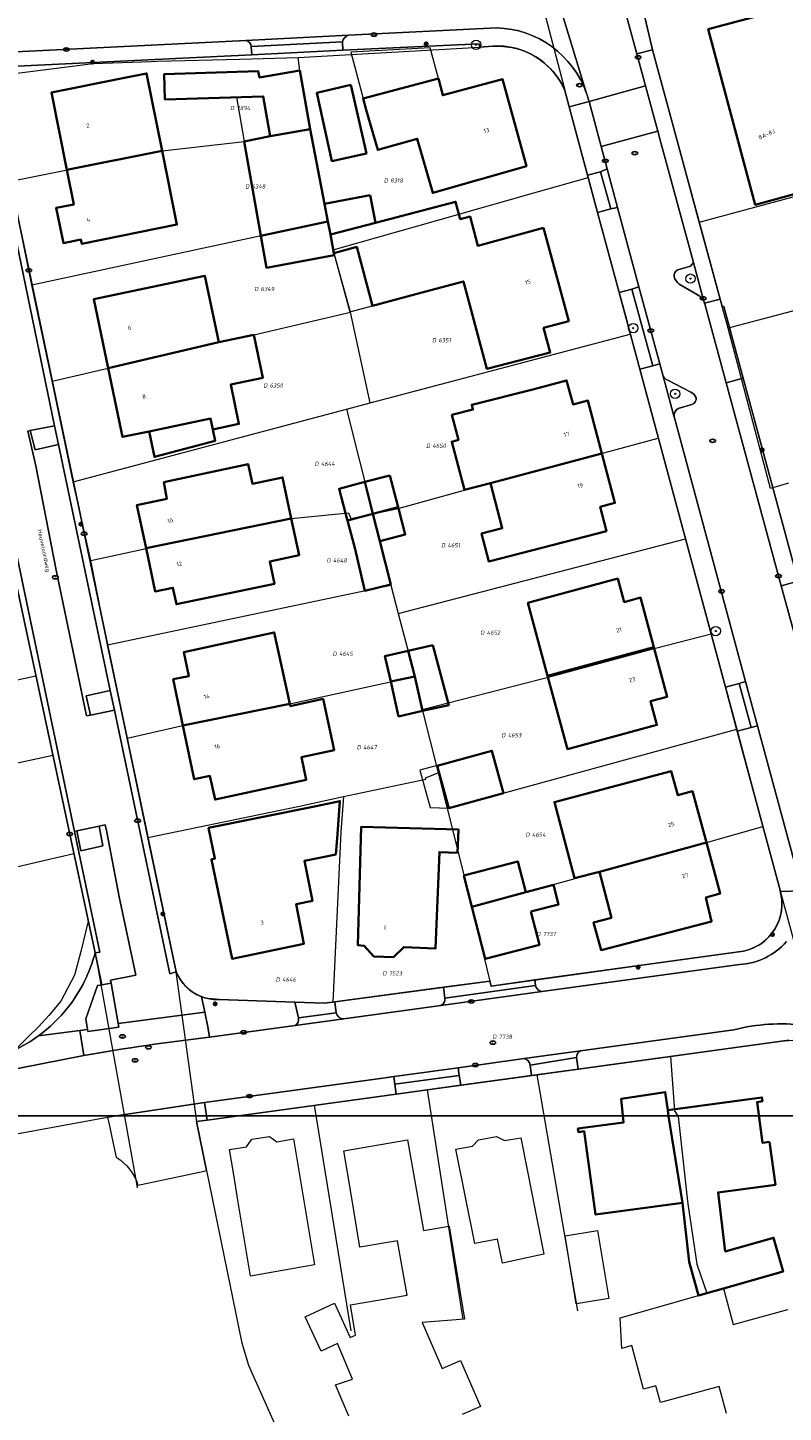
# Model space of a CAD drawing. Header units: metres. Extents: x 183765 to 187731, y 443805 to 446163.
# Tile 32 of 120: x 186701 to 186766, y 444140 to 444258. Entities that reach past the tile are written whole.
import ezdxf
from ezdxf.enums import TextEntityAlignment as Align

# ---------------------------------------------------------------- set-up
doc = ezdxf.new("R2010")
doc.units = ezdxf.units.M
doc.layers.get('0').update_dxf_attribs({"lineweight": 25})
for name, color, linetype, lineweight in [('B-WE-GR-BEPLANTING_CULTUUR_VASTE PLANTENVAK-GV', 90, 'Continuous', 18), ('B-WE-GR-BOOM-S', 253, 'Continuous', 25), ('B-WE-IE-MEUBILAIR-S', 7, 'Continuous', 25), ('B-WE-OG-BEBOUWING-GV', 7, 'Continuous', 35), ('B-WE-OG-BEBOUWING-T18', 10, 'Continuous', 18), ('B-WE-OG-BEBOUWING_LUIFEL-GV', 7, 'Continuous', 18), ('B-WE-OG-TERREIN_ERF-GV', 7, 'Continuous', 18), ('B-WE-OG-TOPOGRAFIE-T18', 10, 'Continuous', 18), ('B-WE-VH-GESLOTENVERHARDING_ASFALT-GV', 10, 'Continuous', 18), ('B-WE-VH-OPENVERHARDING_BETONSTRAATSTEEN-GV', 90, 'Continuous', 18), ('B-WE-VH-OPENVERHARDING_SIERBESTRATING-GV', 90, 'Continuous', 18), ('B-WE-VH-OPENVERHARDING_STRAATBAKSTEEN-GV', 90, 'Continuous', 18), ('B-WE-VH-OPENVERHARDING_TEGEL-GV', 90, 'Continuous', 18)]:
    doc.layers.add(name, color=color, linetype=linetype, lineweight=lineweight)
doc.layers.add('B-WE-KG-GRENS_PERCEEL-G', color=7, linetype='Continuous', lineweight=13, true_color=0xa55252)
doc.layers.add('B-WE-KG-GRENS_PERCEEL-S', color=7, linetype='Continuous', lineweight=25, true_color=0xa55252)
doc.styles.add('NLCS-ISO', font='NLCS-ISO.ttf')
doc.styles.add('NLCS-ISO-M200-T18', font='NLCS-ISO.ttf', dxfattribs={"height": 0.36})

# ---------------------------------------------------------------- blocks, each defined once
blk = doc.blocks.new('SIE-MEUBILAIR_PAAL_LICHTMAST-SO')
for points in [[(-0.62, 0), (-1, 0)], [(-0.71, 0.71), (-0.44, 0.44)], [(0, 1), (0, 0.62)], [(0.44, 0.44), (0.71, 0.71)], [(1, 0), (0.62, 0)], [(-0.71, -0.71), (-0.44, -0.44)], [(0, -0.62), (0, -1)], [(0.44, -0.44), (0.71, -0.71)]]:
    blk.add_lwpolyline(points)
blk.add_circle((0, 0), 0.5)
blk = doc.blocks.new('SIE-MEUBILAIR_PUT_KOLK-SO')
blk.add_ellipse((0, 0), major_axis=(1.25, 0), ratio=0.54)
at = {"style": 'NLCS-ISO'}
blk.add_text('klk', height=0.75, dxfattribs=at).set_placement((0.03, 0), align=Align.MIDDLE_CENTER)
blk = doc.blocks.new('SIE-MEUBILAIR_PUT_BRANDKRAAN-SO')
blk.add_ellipse((0, 0), major_axis=(1.25, 0), ratio=0.54)
at = {"style": 'NLCS-ISO'}
blk.add_text('bk', height=0.75, dxfattribs=at).set_placement((0.03, 0), align=Align.MIDDLE_CENTER)
blk = doc.blocks.new('SIE-MEUBILAIR_PUT_RIOOLPUT-SO')
blk.add_ellipse((0, 0), major_axis=(1.25, 0), ratio=0.54)
at = {"style": 'NLCS-ISO'}
blk.add_text('ri', height=0.75, dxfattribs=at).set_placement((-0.04, 0.07), align=Align.MIDDLE_CENTER)
blk = doc.blocks.new('SGR-BOOM_GBKN-SO')
at = {"linetype": 'ByBlock', "lineweight": 18}
h = blk.add_hatch(color=0, dxfattribs=at)
h.dxf.hatch_style = 1
edge = h.paths.add_edge_path()
edge.add_arc((0, 0), 0.25, 0, 360)
at = {"color": 0, "linetype": 'ByBlock', "lineweight": 18}
for radius in [2, 0.25]:
    blk.add_circle((0, 0), radius, dxfattribs=at)
at = {"color": 0, "linetype": 'ByBlock', "lineweight": 18, "style": 'NLCS-ISO'}
blk.add_attdef('SOORT', (2.5, 0), '', height=1.5, dxfattribs=at)
blk = doc.blocks.new('SKG-PERCEELNUMMER-SO')
at = {"style": 'NLCS-ISO', "oblique": 10, "flags": 1}
for tag, p in [('GEMEENTECODE', (0, 2.55)), ('PERCEELGROOTTE', (0, -2.45))]:
    blk.add_attdef(tag, text='', height=1.8, dxfattribs=at).set_placement(p, align=Align.MIDDLE_CENTER)
at = {"style": 'NLCS-ISO', "oblique": 10}
blk.add_attdef('SECTIE', text='', height=1.8, dxfattribs=at).set_placement((-0.5, 0), align=Align.MIDDLE_RIGHT)
blk.add_attdef('PERCEELNUMMER', text='', height=1.8, dxfattribs=at).set_placement((0.5, 0), align=Align.MIDDLE_LEFT)

msp = doc.modelspace()

# ---------------------------------------------------------------- linework, layer by layer
msp.add_lwpolyline([(186049.481, 444796.829), (186901.387, 444796.829), (186901.387, 444165.242), (186049.481, 444165.242)], close=True)
at = {"layer": 'B-WE-GR-BEPLANTING_CULTUUR_VASTE PLANTENVAK-GV'}
for points in [[(186756.948, 444237.557, 0.3712875), (186756.638, 444236.981)], [(186756.638, 444236.981, 0.155125), (186757.072, 444236.34)], [(186756.087, 444228.146, -0.1720784), (186755.69, 444228.489)], [(186758.533, 444226.631, 0.1580023), (186758.072, 444227.112)], [(186758.154, 444226.069, 0.3654484), (186758.533, 444226.631)], [(186756.645, 444224.959, -0.3364556), (186756.987, 444225.7)]]:
    msp.add_lwpolyline(points, format="xyb", dxfattribs=at)
at = {"layer": 'B-WE-GR-BEPLANTING_CULTUUR_VASTE PLANTENVAK-GV', "flags": 128}
for points in [[(186758.289, 444238.187), (186758.031, 444237.87), (186756.948, 444237.557)], [(186757.072, 444236.34), (186758.826, 444235.321), (186759.157, 444234.987), (186758.289, 444238.187)], [(186755.69, 444228.489), (186756.645, 444224.959)], [(186758.072, 444227.112), (186756.087, 444228.146)], [(186756.987, 444225.7), (186758.154, 444226.069)]]:
    msp.add_lwpolyline(points, dxfattribs=at)
for points in [[(186703.637, 444224.245), (186701.557, 444223.835), (186701.971, 444222.168), (186703.976, 444222.632)], [(186708.404, 444201.595), (186706.333, 444201.144), (186706.72, 444199.507), (186708.755, 444199.931)], [(186707.445, 444189.998), (186705.541, 444189.591), (186705.879, 444187.907), (186707.768, 444188.316)], [(186708.486, 444176.58), (186707.682, 444176.438), (186707.298, 444176.37), (186706.309, 444173.534), (186706.456, 444172.617), (186706.483, 444172.445), (186709.149, 444172.819), (186709.092, 444173.142)]]:
    msp.add_lwpolyline(points, close=True, dxfattribs=at)
at = {"layer": 'B-WE-KG-GRENS_PERCEEL-G', "flags": 128}
for points in [[(186742.068, 444272.818), (186747.279, 444252.931)], [(186758.791, 444241.644), (186754.695, 444256.739), (186753.623, 444261.419)], [(186724.47, 444255.733), (186740.02, 444256.611)], [(186740.02, 444256.611), (186741.073, 444256.687), (186741.782, 444256.698), (186742.762, 444256.591), (186743.476, 444256.401), (186744.121, 444256.148), (186744.607, 444255.904), (186744.99, 444255.666), (186745.447, 444255.337), (186746.037, 444254.794), (186746.445, 444254.332), (186746.834, 444253.762), (186747.279, 444252.931)], [(186697.99, 444253.953), (186698.039, 444253.961), (186699.291, 444254.243), (186706.951, 444255.208)], [(186706.951, 444255.208), (186711.911, 444255.38)], [(186711.911, 444255.38), (186712.413, 444255.397)], [(186712.413, 444255.397), (186719.499, 444255.59), (186724.47, 444255.733)], [(186725.508, 444249.597), (186724.628, 444254.622), (186724.47, 444255.733)], [(186747.279, 444252.931), (186747.285, 444252.898), (186749.065, 444246.271), (186749.28, 444245.47)], [(186758.791, 444241.644), (186776.339, 444246.366), (186799.086, 444252.23)], [(186699.907, 444245.159), (186712.842, 444247.748), (186719.863, 444248.553), (186722.076, 444249.006), (186725.508, 444249.597)], [(186727.018, 444241.706), (186725.508, 444249.597)], [(186727.479, 444239.293), (186736.625, 444241.886), (186744.648, 444244.163), (186749.28, 444245.47)], [(186749.28, 444245.47), (186750.514, 444240.875), (186751.783, 444236.15), (186752.556, 444233.347), (186752.713, 444232.702), (186752.883, 444232.073)], [(186701.708, 444236.245), (186699.907, 444245.159)], [(186727.018, 444241.706), (186701.708, 444236.245)], [(186727.479, 444239.293), (186727.018, 444241.706)], [(186760.746, 444234.433), (186758.791, 444241.644)], [(186795.688, 444241.674), (186761.246, 444232.591)], [(186728.948, 444233.936), (186727.479, 444239.293)], [(186703.429, 444228.048), (186701.708, 444236.245)], [(186703.429, 444228.048), (186708.228, 444229.166), (186715.703, 444230.959), (186720.672, 444232.001), (186728.948, 444233.936)], [(186730.642, 444226.188), (186728.948, 444233.936)], [(186761.246, 444232.591), (186760.746, 444234.433)], [(186766.423, 444219.329), (186764.873, 444218.868), (186761.246, 444232.591)], [(186730.642, 444226.188), (186752.883, 444232.073)], [(186752.883, 444232.073), (186755.28, 444223.184)], [(186705.233, 444219.454), (186703.429, 444228.048)], [(186705.233, 444219.454), (186728.622, 444225.653)], [(186728.622, 444225.653), (186730.642, 444226.188)], [(186728.622, 444225.653), (186730.874, 444216.717)], [(186730.874, 444216.717), (186733.021, 444217.165), (186741.481, 444219.49), (186750.618, 444221.92), (186755.28, 444223.184)], [(186755.28, 444223.184), (186757.606, 444214.559)], [(186706.75, 444212.717), (186705.233, 444219.454)], [(186706.75, 444212.717), (186711.468, 444213.756), (186723.891, 444216.296), (186728.781, 444216.803), (186728.976, 444216.298), (186730.874, 444216.717)], [(186730.874, 444216.717), (186732.41, 444210.622)], [(186733.024, 444208.187), (186757.606, 444214.559)], [(186757.606, 444214.559), (186759.791, 444206.46)], [(186708.158, 444205.52), (186706.75, 444212.717)], [(186700.558, 444209.807), (186702.043, 444202.86)], [(186708.158, 444205.52), (186732.41, 444210.622)], [(186732.41, 444210.622), (186733.024, 444208.187)], [(186733.024, 444208.187), (186734.457, 444202.8)], [(186735.09, 444199.987), (186746.195, 444202.836), (186755.043, 444205.216), (186759.791, 444206.46)], [(186759.791, 444206.46), (186761.991, 444198.302)], [(186709.838, 444197.517), (186708.158, 444205.52)], [(186676.122, 444197.492), (186679.036, 444197.94), (186678.939, 444198.293), (186685.472, 444199.057), (186697.261, 444201.827), (186702.043, 444202.86)], [(186702.043, 444202.86), (186703.495, 444196.066)], [(186709.838, 444197.517), (186714.737, 444198.626), (186724.022, 444200.532), (186734.457, 444202.8)], [(186734.457, 444202.8), (186735.09, 444199.987)], [(186735.09, 444199.987), (186736.459, 444194.554)], [(186737.225, 444191.516), (186761.991, 444198.302)], [(186761.991, 444198.302), (186764.237, 444189.973)], [(186711.62, 444189.03), (186709.838, 444197.517)], [(186677.66, 444190.458), (186703.495, 444196.066)], [(186703.495, 444196.066), (186705.291, 444187.664)], [(186728.351, 444192.532), (186735.406, 444194.013), (186735.382, 444194.139), (186736.459, 444194.554)], [(186736.459, 444194.554), (186737.225, 444191.516)], [(186711.62, 444189.03), (186724.594, 444191.716), (186728.351, 444192.532)], [(186728.351, 444192.532), (186728.128, 444189.495), (186727.452, 444174.964)], [(186737.225, 444191.516), (186739.345, 444183.104)], [(186739.345, 444183.104), (186750.245, 444186.107), (186759.396, 444188.62), (186764.237, 444189.973)], [(186764.237, 444189.973), (186765.718, 444184.483)], [(186714.029, 444177.554), (186711.62, 444189.03)], [(186679.068, 444181.421), (186681.238, 444181.854), (186681.218, 444182.307), (186691.129, 444184.333), (186700.378, 444186.524), (186705.291, 444187.664)], [(186705.291, 444187.664), (186706.525, 444181.891)], [(186740.869, 444176.755), (186741, 444176.336), (186762.02, 444179.249), (186762.678, 444179.346), (186763.182, 444179.502), (186763.871, 444179.823), (186764.269, 444180.125), (186764.86, 444180.67), (186765.229, 444181.157), (186765.568, 444181.838), (186765.733, 444182.276), (186765.801, 444182.657), (186765.859, 444182.997), (186765.855, 444183.721), (186765.718, 444184.483)], [(186765.718, 444184.483), (186769.768, 444169.553)], [(186739.345, 444183.104), (186740.869, 444176.755)], [(186706.525, 444181.891), (186705.882, 444179.283), (186705.336, 444177.252), (186704.187, 444175.05), (186703.147, 444173.828), (186702.255, 444172.857), (186701.44, 444172.053)], [(186706.525, 444181.891), (186707.104, 444179.184)], [(186707.104, 444179.184), (186710.661, 444159.439), (186710.718, 444159.074)], [(186715.809, 444164.76), (186714.029, 444177.554)], [(186714.029, 444177.554), (186714.2, 444177.199), (186714.309, 444177.009), (186714.473, 444176.768), (186714.788, 444176.389), (186715.003, 444176.175), (186715.491, 444175.796), (186716.107, 444175.468), (186716.743, 444175.264), (186717.231, 444175.196), (186717.711, 444175.175), (186726.706, 444174.864), (186727.452, 444174.964)], [(186727.452, 444174.964), (186728.472, 444175.1), (186740.869, 444176.755)], [(186701.44, 444172.053), (186701.141, 444171.758), (186700.161, 444170.776)], [(186756.313, 444170.317), (186765.741, 444171.617), (186766.804, 444171.711), (186767.451, 444171.599), (186767.717, 444171.514), (186767.962, 444171.418), (186768.331, 444171.23), (186768.741, 444170.943), (186769.054, 444170.654), (186769.282, 444170.405), (186769.484, 444170.106), (186769.642, 444169.832), (186769.768, 444169.553)], [(186744.918, 444168.744), (186756.313, 444170.317)], [(186756.313, 444170.317), (186756.671, 444165.662), (186756.989, 444165.173), (186757.756, 444158.193), (186757.817, 444157.709), (186758.573, 444152.563), (186759.446, 444150.075)], [(186735.521, 444167.458), (186744.918, 444168.744)], [(186748.4, 444148.566), (186744.918, 444168.744)], [(186725.876, 444166.138), (186735.521, 444167.458)], [(186735.521, 444167.458), (186738.563, 444147.833)], [(186715.809, 444164.76), (186725.876, 444166.138)], [(186729.011, 444146.859), (186725.876, 444166.138)]]:
    msp.add_lwpolyline(points, dxfattribs=at)
at = {"layer": 'B-WE-OG-BEBOUWING-GV', "flags": 128}
for points in [[(186775.191, 444246.674), (186772.146, 444258.023), (186775.526, 444258.93), (186774.899, 444261.267), (186771.509, 444260.357), (186771.254, 444261.287), (186759.557, 444258.134), (186763.581, 444243.137), (186766.908, 444244.036), (186768.641, 444237.647), (186780.393, 444240.791), (186778.571, 444247.581)], [(186709.633, 444253.983), (186703.366, 444252.724), (186704.693, 444246.117), (186712.842, 444247.746), (186712.842, 444247.748), (186711.514, 444254.361)], [(186724.628, 444254.622), (186721.162, 444254.025), (186721.068, 444254.542), (186713.02, 444254.303), (186713.084, 444252.14), (186721.493, 444252.39), (186722.076, 444249.006), (186725.508, 444249.597)], [(186730.287, 444251.251), (186731.278, 444247.819), (186734.668, 444248.781), (186735.983, 444244.147), (186744.006, 444246.426), (186741.968, 444253.86), (186736.849, 444252.489), (186736.474, 444253.934), (186730.029, 444252.217)], [(186728.992, 444253.4), (186726.062, 444252.7), (186727.359, 444246.863), (186730.312, 444247.519)], [(186725.508, 444249.597), (186722.076, 444249.006), (186719.863, 444248.553), (186721.297, 444240.472), (186727.018, 444241.706), (186726.73, 444243.209)], [(186712.842, 444247.746), (186704.693, 444246.117), (186705.287, 444243.163), (186703.776, 444242.86), (186704.402, 444239.851), (186705.892, 444240.15), (186705.963, 444239.796), (186714.11, 444241.434)], [(186730.63, 444243.955), (186726.73, 444243.209), (186727.018, 444241.706), (186727.233, 444240.58), (186731.083, 444241.59)], [(186745.461, 444241.155), (186739.845, 444239.634), (186739.176, 444242.127), (186738.347, 444241.905), (186737.949, 444243.39), (186731.083, 444241.59), (186727.233, 444240.58), (186727.534, 444239.006), (186729.486, 444239.529), (186730.836, 444234.493), (186735.292, 444235.687), (186738.619, 444236.575), (186740.613, 444229.108), (186746.042, 444230.509), (186745.473, 444232.61), (186747.618, 444233.191)], [(186727.233, 444240.58), (186727.018, 444241.706), (186721.297, 444240.472), (186721.781, 444237.745), (186727.569, 444238.824), (186727.534, 444239.006)], [(186708.228, 444229.167), (186717.688, 444231.375), (186716.497, 444237.051), (186706.993, 444235.056)], [(186717.688, 444231.375), (186708.228, 444229.167), (186709.463, 444223.277), (186711.72, 444223.75), (186716.989, 444224.854), (186717.184, 444223.924), (186719.411, 444224.39), (186718.706, 444227.753), (186721.443, 444228.328), (186720.672, 444232.001)], [(186744.542, 444227.343), (186739.323, 444226.027), (186739.426, 444225.627), (186737.626, 444225.164), (186738.178, 444223.021), (186737.618, 444222.877), (186738.714, 444218.754), (186740.938, 444219.327), (186750.453, 444221.876), (186749.254, 444226.403), (186747.988, 444226.068), (186747.44, 444228.117)], [(186717.184, 444223.924), (186716.989, 444224.854), (186711.72, 444223.75), (186712.177, 444221.571), (186717.387, 444222.958)], [(186750.453, 444221.876), (186740.938, 444219.327), (186741.931, 444215.473), (186740.164, 444215.017), (186740.777, 444212.64), (186750.844, 444215.232), (186750.313, 444217.314), (186751.576, 444217.636)], [(186712.975, 444219.421), (186713.237, 444217.986), (186710.689, 444217.452), (186711.466, 444213.764), (186723.891, 444216.296), (186723.146, 444219.827), (186720.558, 444219.282), (186720.207, 444220.949)], [(186730.19, 444219.43), (186727.98, 444218.847), (186728.526, 444216.777), (186728.67, 444216.23), (186728.694, 444216.14), (186730.875, 444216.715)], [(186732.305, 444219.987), (186730.19, 444219.43), (186730.875, 444216.715), (186733.018, 444217.279)], [(186733.047, 444217.17), (186733.018, 444217.279), (186730.875, 444216.715), (186731.466, 444214.367), (186733.635, 444214.939)], [(186723.891, 444216.296), (186711.466, 444213.764), (186712.247, 444210.061), (186713.764, 444210.381), (186714.061, 444208.972), (186722.442, 444210.736), (186722.041, 444212.635), (186724.551, 444213.164)], [(186731.466, 444214.367), (186730.875, 444216.715), (186728.694, 444216.14), (186729.311, 444213.799), (186730.184, 444210.111), (186732.398, 444210.669)], [(186751.808, 444211.171), (186744.13, 444209.096), (186745.819, 444202.846), (186754.901, 444205.302), (186753.774, 444209.541), (186752.364, 444209.16)], [(186714.624, 444198.603), (186723.756, 444200.477), (186722.434, 444206.567), (186714.711, 444204.891), (186715.114, 444202.841), (186713.793, 444202.564)], [(186736.004, 444205.471), (186733.875, 444204.99), (186734.457, 444202.8), (186735.119, 444199.858), (186737.352, 444200.362)], [(186754.901, 444205.302), (186745.819, 444202.846), (186747.508, 444196.596), (186755.162, 444198.663), (186754.616, 444200.687), (186756.027, 444201.062)], [(186733.875, 444204.99), (186731.903, 444204.544), (186731.953, 444204.324), (186732.396, 444202.359), (186734.457, 444202.8)], [(186734.457, 444202.8), (186732.396, 444202.359), (186733.066, 444199.393), (186735.119, 444199.858)], [(186723.801, 444200.27), (186723.756, 444200.477), (186714.624, 444198.603), (186715.588, 444194.009), (186716.916, 444194.308), (186717.368, 444192.278), (186725.168, 444193.972), (186724.749, 444195.902), (186727.55, 444196.51), (186726.602, 444200.878)], [(186737.354, 444191.545), (186742.034, 444192.822), (186741.046, 444196.447), (186736.365, 444195.17)], [(186748.537, 444192.626), (186746.402, 444192.056), (186748.107, 444185.547), (186750.245, 444186.107), (186759.396, 444188.62), (186758.203, 444192.993), (186756.962, 444192.654), (186756.383, 444194.72)], [(186727.71, 444187.592), (186727.841, 444189.328), (186728.054, 444192.146), (186725.864, 444191.699), (186716.807, 444189.852), (186717.352, 444187.228), (186717.052, 444187.168), (186718.827, 444178.663), (186724.971, 444179.953), (186724.297, 444183.331), (186725.698, 444183.611), (186725.011, 444187.053), (186726.723, 444187.395)], [(186738.103, 444187.722), (186738.18, 444189.721), (186729.875, 444189.954), (186729.59, 444179.82), (186730.126, 444179.785), (186730.96, 444178.869), (186732.619, 444178.804), (186733.512, 444179.665), (186736.233, 444179.553), (186736.554, 444187.782)], [(186759.396, 444188.62), (186750.245, 444186.107), (186751.274, 444182.179), (186749.75, 444181.78), (186750.388, 444179.406), (186759.842, 444181.858), (186759.356, 444183.902), (186760.588, 444184.247)], [(186738.656, 444185.777), (186739.344, 444183.104), (186743.953, 444184.374), (186743.28, 444186.974)], [(186744.387, 444182.698), (186746.749, 444183.309), (186746.315, 444184.985), (186743.953, 444184.374), (186739.344, 444183.104), (186740.484, 444178.67), (186745.119, 444179.87)], [(186756.165, 444165.214), (186756.096, 444165.711), (186755.873, 444167.268), (186752.102, 444166.688), (186752.308, 444164.681), (186748.411, 444164.143), (186748.453, 444163.85), (186748.944, 444163.922), (186749.92, 444156.792), (186757.36, 444157.786)], [(186764.807, 444163.011), (186764.199, 444162.929), (186763.732, 444166.419), (186764.192, 444166.481), (186764.147, 444166.819), (186756.096, 444165.711), (186756.165, 444165.214), (186757.36, 444157.786), (186757.913, 444152.759), (186758.734, 444149.873), (186760.863, 444150.479), (186765.967, 444151.93), (186765.146, 444154.816), (186761.01, 444153.64), (186760.391, 444158.685), (186765.297, 444159.34)]]:
    msp.add_lwpolyline(points, close=True, dxfattribs=at)
at = {"layer": 'B-WE-OG-BEBOUWING_LUIFEL-GV', "flags": 128}
for points in [[(186736.474, 444253.934), (186735.779, 444256.542), (186728.975, 444256.174), (186730.029, 444252.217)], [(186722.076, 444249.006), (186721.493, 444252.39), (186719.194, 444252.322), (186719.863, 444248.553)], [(186729.486, 444239.529), (186727.534, 444239.006), (186728.884, 444233.97), (186730.836, 444234.493)], [(186736.361, 444195.185), (186734.887, 444194.783), (186735.756, 444191.598), (186737.354, 444191.545)]]:
    msp.add_lwpolyline(points, close=True, dxfattribs=at)
at = {"layer": 'B-WE-OG-TERREIN_ERF-GV', "flags": 128}
for points in [[(186753.601, 444261.516), (186754.695, 444256.739), (186754.789, 444256.392), (186760.574, 444235.074), (186760.749, 444234.429), (186760.879, 444234.444), (186762.542, 444228.319), (186767.257, 444210.96), (186768.585, 444206.068), (186770.251, 444199.934), (186771.635, 444194.839), (186771.762, 444194.84), (186771.959, 444194.109), (186775.745, 444180.083), (186796.973, 444185.868), (186816.594, 444191.279), (186839.721, 444197.726), (186851.44, 444201.208), (186851.776, 444201.307)], [(186741.123, 444256.691), (186740.02, 444256.611), (186739.949, 444256.901), (186728.306, 444256.339), (186720.501, 444255.962), (186698.631, 444254.905), (186698.644, 444254.662), (186697.873, 444254.511), (186714.029, 444177.554)], [(186707.104, 444179.184), (186699.692, 444213.858), (186691.405, 444253.45)], [(186751.938, 444235.627), (186750.091, 444242.483), (186749.237, 444245.653), (186747.663, 444251.494), (186747.285, 444252.898)], [(186765.732, 444184.431), (186762.041, 444198.131), (186761.029, 444201.886), (186753.707, 444229.063), (186751.938, 444235.627)], [(186716.743, 444175.264), (186717.711, 444175.175), (186724.202, 444174.951), (186726.706, 444174.864), (186727.601, 444174.984), (186736.908, 444176.226), (186740.869, 444176.755), (186741, 444176.336), (186744.723, 444176.852), (186762.568, 444179.325)], [(186766.443, 444171.714), (186748.429, 444169.24), (186744.45, 444168.693), (186738.379, 444167.86), (186732.854, 444167.101), (186716.686, 444164.88), (186715.782, 444164.756), (186716.64, 444160.557), (186719.625, 444145.945), (186719.774, 444145.444), (186720.224, 444143.934), (186720.542, 444143.222), (186722.679, 444138.43)], [(186761.129, 444139.79), (186760.5, 444142.096), (186755.464, 444140.728), (186755.075, 444142.156), (186754.027, 444141.87), (186753.01, 444145.596), (186752.175, 444145.356), (186752.029, 444147.966), (186758.734, 444149.873), (186757.913, 444152.759), (186757.36, 444157.786), (186749.92, 444156.792), (186748.944, 444163.922), (186748.453, 444163.85), (186748.411, 444164.143), (186752.308, 444164.681), (186752.102, 444166.688), (186755.873, 444167.268), (186756.096, 444165.711), (186764.147, 444166.819), (186764.192, 444166.481), (186763.732, 444166.419), (186764.199, 444162.929), (186764.807, 444163.011), (186765.297, 444159.34), (186760.391, 444158.685), (186761.01, 444153.64), (186765.146, 444154.816), (186765.967, 444151.93), (186760.863, 444150.479), (186761.7, 444147.408), (186766.363, 444148.68)], [(186728.823, 444139.565), (186727.677, 444142.251), (186729.111, 444142.737), (186727.84, 444145.773), (186726.449, 444145.128), (186725.089, 444148.058), (186727.571, 444149.209), (186728.931, 444146.28), (186728.979, 444146.302), (186729.173, 444146.392), (186729.395, 444146.489), (186728.941, 444149.082), (186733.798, 444149.892), (186732.971, 444154.551), (186729.76, 444154.013), (186728.976, 444158.7), (186728.382, 444162.251), (186733.826, 444163.193), (186735.208, 444155.425), (186737.4, 444155.815), (186738.708, 444147.844), (186735.077, 444147.573), (186736.794, 444143.64), (186738.349, 444144.319), (186740.062, 444140.395), (186738.507, 444139.716)]]:
    msp.add_lwpolyline(points, dxfattribs=at)
for points in [[(186780.393, 444240.791), (186768.641, 444237.647), (186766.908, 444244.036), (186763.581, 444243.137), (186759.557, 444258.134), (186771.254, 444261.287), (186771.509, 444260.357), (186774.899, 444261.267), (186775.526, 444258.93), (186772.146, 444258.023), (186775.191, 444246.674), (186778.571, 444247.581)], [(186704.693, 444246.117), (186703.366, 444252.724), (186709.633, 444253.983), (186711.514, 444254.361), (186712.842, 444247.748), (186712.842, 444247.746), (186714.11, 444241.434), (186705.963, 444239.796), (186705.892, 444240.15), (186704.402, 444239.851), (186703.776, 444242.86), (186705.287, 444243.163)], [(186726.73, 444243.209), (186730.63, 444243.955), (186731.083, 444241.59), (186737.949, 444243.39), (186738.347, 444241.905), (186739.176, 444242.127), (186739.845, 444239.634), (186745.461, 444241.155), (186747.618, 444233.191), (186745.473, 444232.61), (186746.042, 444230.509), (186740.613, 444229.108), (186738.619, 444236.575), (186735.292, 444235.687), (186730.836, 444234.493), (186729.486, 444239.529), (186727.534, 444239.006), (186727.569, 444238.824), (186721.781, 444237.745), (186721.297, 444240.472), (186719.863, 444248.553), (186722.076, 444249.006), (186721.493, 444252.39), (186713.084, 444252.14), (186713.02, 444254.303), (186721.068, 444254.542), (186721.162, 444254.025), (186724.628, 444254.622), (186725.508, 444249.597)], [(186730.029, 444252.217), (186736.474, 444253.934), (186736.849, 444252.489), (186741.968, 444253.86), (186744.006, 444246.426), (186735.983, 444244.147), (186734.668, 444248.781), (186731.278, 444247.819), (186730.287, 444251.251)], [(186728.992, 444253.4), (186730.312, 444247.519), (186727.359, 444246.863), (186726.062, 444252.7)], [(186708.228, 444229.167), (186706.993, 444235.056), (186716.497, 444237.051), (186717.688, 444231.375), (186720.672, 444232.001), (186721.443, 444228.328), (186718.706, 444227.753), (186719.411, 444224.39), (186717.184, 444223.924), (186717.387, 444222.958), (186712.177, 444221.571), (186711.72, 444223.75), (186709.463, 444223.277)], [(186740.938, 444219.327), (186738.714, 444218.754), (186737.618, 444222.877), (186738.178, 444223.021), (186737.626, 444225.164), (186739.426, 444225.627), (186739.323, 444226.027), (186744.542, 444227.343), (186747.44, 444228.117), (186747.988, 444226.068), (186749.254, 444226.403), (186750.453, 444221.876), (186751.576, 444217.636), (186750.313, 444217.314), (186750.844, 444215.232), (186740.777, 444212.64), (186740.164, 444215.017), (186741.931, 444215.473)], [(186723.891, 444216.296), (186724.551, 444213.164), (186722.041, 444212.635), (186722.442, 444210.736), (186714.061, 444208.972), (186713.764, 444210.381), (186712.247, 444210.061), (186711.466, 444213.764), (186710.689, 444217.452), (186713.237, 444217.986), (186712.975, 444219.421), (186720.207, 444220.949), (186720.558, 444219.282), (186723.146, 444219.827)], [(186733.018, 444217.279), (186733.047, 444217.17), (186733.635, 444214.939), (186731.466, 444214.367), (186732.398, 444210.669), (186730.184, 444210.111), (186729.311, 444213.799), (186728.694, 444216.14), (186728.67, 444216.23), (186728.526, 444216.777), (186727.98, 444218.847), (186730.19, 444219.43), (186732.305, 444219.987)], [(186754.901, 444205.302), (186756.027, 444201.062), (186754.616, 444200.687), (186755.162, 444198.663), (186747.508, 444196.596), (186745.819, 444202.846), (186744.13, 444209.096), (186751.808, 444211.171), (186752.364, 444209.16), (186753.774, 444209.541)], [(186714.624, 444198.603), (186713.793, 444202.564), (186715.114, 444202.841), (186714.711, 444204.891), (186722.434, 444206.567), (186723.756, 444200.477), (186723.801, 444200.27), (186726.602, 444200.878), (186727.55, 444196.51), (186724.749, 444195.902), (186725.168, 444193.972), (186717.368, 444192.278), (186716.916, 444194.308), (186715.588, 444194.009)], [(186733.875, 444204.99), (186736.004, 444205.471), (186737.352, 444200.362), (186735.119, 444199.858), (186733.066, 444199.393), (186732.396, 444202.359), (186731.953, 444204.324), (186731.903, 444204.544)], [(186737.354, 444191.545), (186736.365, 444195.17), (186741.046, 444196.447), (186742.034, 444192.822)], [(186750.245, 444186.107), (186748.107, 444185.547), (186746.402, 444192.056), (186748.537, 444192.626), (186756.383, 444194.72), (186756.962, 444192.654), (186758.203, 444192.993), (186759.396, 444188.62), (186760.588, 444184.247), (186759.356, 444183.902), (186759.842, 444181.858), (186750.388, 444179.406), (186749.75, 444181.78), (186751.274, 444182.179)], [(186727.71, 444187.592), (186726.723, 444187.395), (186725.011, 444187.053), (186725.698, 444183.611), (186724.297, 444183.331), (186724.971, 444179.953), (186718.827, 444178.663), (186717.052, 444187.168), (186717.352, 444187.228), (186716.807, 444189.852), (186725.864, 444191.699), (186728.054, 444192.146), (186727.841, 444189.328)], [(186729.875, 444189.954), (186738.18, 444189.721), (186738.103, 444187.722), (186736.554, 444187.782), (186736.233, 444179.553), (186733.512, 444179.665), (186732.619, 444178.804), (186730.96, 444178.869), (186730.126, 444179.785), (186729.59, 444179.82)], [(186743.953, 444184.374), (186746.315, 444184.985), (186746.749, 444183.309), (186744.387, 444182.698), (186745.119, 444179.87), (186740.484, 444178.67), (186739.344, 444183.104), (186738.656, 444185.777), (186743.28, 444186.974)], [(186719.261, 444158.412), (186718.941, 444160.368), (186718.613, 444162.373), (186720.054, 444162.599), (186720.509, 444163.24), (186722.015, 444163.479), (186722.658, 444163.02), (186724.089, 444163.263), (186725.86, 444152.485), (186720.387, 444151.536), (186719.268, 444158.372)], [(186745.489, 444153.407), (186741.965, 444152.647), (186741.52, 444154.703), (186739.591, 444154.331), (186737.974, 444162.378), (186739.38, 444162.631), (186739.897, 444163.177), (186741.449, 444163.458), (186742.134, 444163.122), (186743.538, 444163.365)], [(186750.088, 444155.447), (186751.05, 444149.614), (186748.448, 444149.185), (186748.271, 444149.156), (186747.309, 444154.988)]]:
    msp.add_lwpolyline(points, close=True, dxfattribs=at)
at = {"layer": 'B-WE-OG-TERREIN_ERF-GV'}
for points in [[(186747.285, 444252.898, 0.3201513), (186741.123, 444256.691)], [(186762.568, 444179.325, 0.4295768), (186765.732, 444184.431)], [(186704.804, 444174.528, 0.1030342), (186707.104, 444179.184)], [(186714.029, 444177.554, 0.202086), (186716.204, 444175.432)], [(186702.258, 444172.072, 0.0697969), (186704.804, 444174.528)], [(186716.204, 444175.432, 0.0375097), (186716.743, 444175.264)], [(186700.234, 444170.87, 0.0464808), (186702.258, 444172.072)]]:
    msp.add_lwpolyline(points, format="xyb", dxfattribs=at)
at = {"layer": 'B-WE-VH-GESLOTENVERHARDING_ASFALT-GV', "flags": 128}
for points in [[(186749.291, 444252.203), (186749.359, 444251.951), (186754.19, 444253.295), (186753.448, 444256.028), (186751.086, 444264.735), (186748.243, 444275.215), (186747.185, 444279.113), (186744.149, 444290.304), (186744.096, 444290.499), (186741.533, 444299.943)], [(186749.148, 444252.655), (186743.737, 444270.442)], [(186743.737, 444270.442), (186749.148, 444252.655)], [(186648.159, 444259.902), (186648.304, 444254.924), (186649.693, 444254.951), (186656.759, 444255.087), (186667.872, 444255.301), (186674.862, 444255.436), (186678.579, 444255.507), (186678.695, 444255.51), (186682.214, 444255.585), (186690.209, 444255.756), (186698.568, 444256.118), (186720.001, 444257.186), (186728.793, 444257.624), (186741.462, 444258.256)], [(186756.948, 444237.557), (186758.031, 444237.87), (186758.289, 444238.187), (186755.453, 444248.642), (186755.239, 444249.431), (186750.393, 444248.116), (186750.592, 444247.377), (186750.907, 444246.21), (186751.796, 444242.911), (186753.625, 444236.128), (186755.406, 444229.54), (186755.69, 444228.489)], [(186761.076, 444227.921), (186759.28, 444234.535), (186759.233, 444234.71), (186759.157, 444234.987), (186758.826, 444235.321), (186757.072, 444236.34)], [(186756.087, 444228.146), (186758.072, 444227.112)], [(186771.93, 444187.958), (186771.894, 444188.088), (186770.375, 444193.681), (186768.785, 444199.535), (186767.119, 444205.67), (186765.791, 444210.562), (186761.076, 444227.921)], [(186758.154, 444226.069), (186756.987, 444225.7)], [(186756.645, 444224.959), (186756.658, 444224.912), (186762.754, 444202.372), (186763.779, 444198.584), (186767.596, 444184.47), (186770.79, 444172.707), (186775.709, 444174.043), (186774.743, 444177.6), (186772.876, 444184.473)], [(186762.235, 444178.175), (186745.322, 444175.86), (186736.694, 444174.678), (186728.395, 444173.542), (186724.214, 444172.97), (186716.88, 444171.966)], [(186731.733, 444168.469), (186732.102, 444168.52), (186732.649, 444168.595), (186735.655, 444169.008), (186736.034, 444169.06), (186738.173, 444169.354), (186743.423, 444170.075), (186743.821, 444170.13), (186748.615, 444170.789), (186761.758, 444172.594)], [(186706.151, 444170.408), (186698.878, 444168.984), (186685.557, 444165.647), (186682.24, 444164.818), (186680.333, 444164.342), (186675.304, 444163.086), (186674.633, 444162.918), (186674.58, 444162.905), (186672.58, 444162.415), (186669.421, 444161.641), (186669.306, 444161.613), (186663.406, 444160.168), (186664.721, 444154.815), (186672.66, 444156.764), (186683.726, 444159.543), (186690.855, 444161.333), (186700.057, 444163.644), (186708.172, 444165.135), (186716.469, 444166.372), (186731.733, 444168.469)]]:
    msp.add_lwpolyline(points, dxfattribs=at)
at = {"layer": 'B-WE-VH-GESLOTENVERHARDING_ASFALT-GV'}
for points in [[(186741.462, 444258.256, -0.3122084), (186749.148, 444252.655)], [(186749.148, 444252.655, -0.011328), (186749.291, 444252.203)], [(186756.638, 444236.981, -0.3712875), (186756.948, 444237.557)], [(186757.072, 444236.34, -0.155125), (186756.638, 444236.981)], [(186755.69, 444228.489, 0.1720784), (186756.087, 444228.146)], [(186758.072, 444227.112, -0.1580023), (186758.533, 444226.631)], [(186758.533, 444226.631, -0.3654484), (186758.154, 444226.069)], [(186756.987, 444225.7, 0.3364556), (186756.645, 444224.959)], [(186766.24, 444180.143, -0.2065029), (186762.235, 444178.175)], [(186716.88, 444171.966, 0.0145446), (186706.151, 444170.408)], [(186761.758, 444172.594, -0.0920108), (186767.758, 444172.982)]]:
    msp.add_lwpolyline(points, format="xyb", dxfattribs=at)
at = {"layer": 'B-WE-VH-OPENVERHARDING_BETONSTRAATSTEEN-GV', "flags": 128}
for points in [[(186728.793, 444257.624), (186720.001, 444257.186)], [(186720.467, 444256.656), (186728.271, 444257.056)], [(186736.694, 444174.678), (186745.322, 444175.86)], [(186744.786, 444176.395), (186737.033, 444175.292)], [(186724.214, 444172.97), (186728.395, 444173.542)], [(186727.725, 444174.055), (186724.504, 444173.613)], [(186748.615, 444170.789), (186743.821, 444170.13)], [(186744.328, 444169.581), (186748.294, 444170.223)]]:
    msp.add_lwpolyline(points, dxfattribs=at)
at = {"layer": 'B-WE-VH-OPENVERHARDING_BETONSTRAATSTEEN-GV'}
for points in [[(186720.001, 444257.186, -0.3384577), (186720.467, 444256.656)], [(186728.271, 444257.056, -0.2947239), (186728.793, 444257.624)], [(186745.322, 444175.86, -0.3366898), (186744.786, 444176.395)], [(186737.033, 444175.292, -0.335974), (186736.694, 444174.678)], [(186724.504, 444173.613, -0.3437584), (186724.214, 444172.97)], [(186728.395, 444173.542, -0.3943487), (186727.725, 444174.055)], [(186748.294, 444170.223, -0.3324369), (186748.615, 444170.789)], [(186743.821, 444170.13, -0.329236), (186744.328, 444169.581)]]:
    msp.add_lwpolyline(points, format="xyb", dxfattribs=at)
at = {"layer": 'B-WE-VH-OPENVERHARDING_BETONSTRAATSTEEN-GV', "flags": 128}
for points in [[(186754.19, 444253.295), (186749.359, 444251.951), (186750.393, 444248.116), (186755.239, 444249.431)], [(186750.907, 444246.21), (186750.35, 444245.953), (186751.209, 444242.784), (186751.796, 444242.911)], [(186753.625, 444236.128), (186753.015, 444235.917), (186754.812, 444229.36), (186755.406, 444229.54)], [(186762.754, 444202.372), (186762.206, 444202.204), (186763.225, 444198.45), (186763.779, 444198.584)], [(186738.173, 444169.354), (186736.034, 444169.06), (186735.655, 444169.008), (186732.649, 444168.595), (186732.737, 444167.952), (186738.263, 444168.699)]]:
    msp.add_lwpolyline(points, close=True, dxfattribs=at)
at = {"layer": 'B-WE-VH-OPENVERHARDING_SIERBESTRATING-GV', "flags": 128}
for points in [[(186701.557, 444223.835), (186703.637, 444224.245), (186697.348, 444254.487), (186691.826, 444254.237), (186692.001, 444253.368), (186694.458, 444252.06), (186694.939, 444251.804), (186697.62, 444239.064), (186697.636, 444238.995), (186697.147, 444238.884), (186696.59, 444238.758), (186695.113, 444238.423), (186705.356, 444189.552), (186705.541, 444189.591), (186707.445, 444189.998), (186707.977, 444190.112), (186708.112, 444189.48), (186709.176, 444183.974), (186710.598, 444177.266), (186708.434, 444176.847), (186708.486, 444176.58), (186709.092, 444173.142), (186716.486, 444174.106), (186716.204, 444175.432)], [(186714.029, 444177.554), (186713.501, 444177.383), (186708.755, 444199.931), (186706.72, 444199.507), (186706.375, 444199.429), (186703.786, 444211.9), (186702.031, 444220.818), (186701.355, 444223.786), (186701.557, 444223.835)]]:
    msp.add_lwpolyline(points, dxfattribs=at)
for points in [[(186703.976, 444222.632), (186701.971, 444222.168), (186701.557, 444223.835), (186701.355, 444223.786), (186702.031, 444220.818), (186703.786, 444211.9), (186706.375, 444199.429), (186706.72, 444199.507), (186706.333, 444201.144), (186708.404, 444201.595)], [(186709.176, 444183.974), (186708.112, 444189.48), (186707.977, 444190.112), (186707.445, 444189.998), (186707.768, 444188.316), (186705.879, 444187.907), (186705.541, 444189.591), (186705.356, 444189.552), (186707.517, 444179.241), (186707.104, 444179.184), (186707.682, 444176.438), (186708.486, 444176.58), (186708.434, 444176.847), (186710.598, 444177.266)]]:
    msp.add_lwpolyline(points, close=True, dxfattribs=at)
at = {"layer": 'B-WE-VH-OPENVERHARDING_SIERBESTRATING-GV'}
msp.add_lwpolyline([(186716.204, 444175.432, -0.202086), (186714.029, 444177.554)], format="xyb", dxfattribs=at)
at = {"layer": 'B-WE-VH-OPENVERHARDING_STRAATBAKSTEEN-GV', "flags": 128}
msp.add_lwpolyline([(186697.873, 444254.511), (186697.348, 444254.487), (186703.637, 444224.245), (186703.976, 444222.632), (186708.404, 444201.595), (186708.755, 444199.931), (186713.501, 444177.383), (186714.029, 444177.554)], close=True, dxfattribs=at)
msp.add_lwpolyline([(186691.405, 444253.45), (186699.692, 444213.858), (186707.104, 444179.184), (186707.517, 444179.241), (186705.356, 444189.552), (186695.113, 444238.423)], dxfattribs=at)
at = {"layer": 'B-WE-VH-OPENVERHARDING_TEGEL-GV', "flags": 128}
for points in [[(186753.601, 444261.516), (186752.623, 444265.149), (186751.086, 444264.735), (186753.448, 444256.028), (186754.789, 444256.392), (186754.695, 444256.739)], [(186728.271, 444257.056), (186720.467, 444256.656), (186720.501, 444255.962), (186728.306, 444256.339)], [(186754.789, 444256.392), (186753.448, 444256.028), (186754.19, 444253.295), (186755.239, 444249.431), (186755.453, 444248.642), (186758.289, 444238.187), (186759.157, 444234.987), (186759.233, 444234.71), (186760.574, 444235.074)], [(186749.359, 444251.951), (186747.663, 444251.494), (186749.237, 444245.653), (186750.35, 444245.953), (186750.907, 444246.21), (186750.592, 444247.377), (186750.393, 444248.116)], [(186750.35, 444245.953), (186749.237, 444245.653), (186750.091, 444242.483), (186751.209, 444242.784)], [(186751.796, 444242.911), (186751.209, 444242.784), (186750.091, 444242.483), (186751.938, 444235.627), (186753.015, 444235.917), (186753.625, 444236.128)], [(186753.015, 444235.917), (186751.938, 444235.627), (186753.707, 444229.063), (186754.812, 444229.36)], [(186760.574, 444235.074), (186759.233, 444234.71), (186759.28, 444234.535), (186761.076, 444227.921), (186762.542, 444228.319), (186760.879, 444234.444), (186760.749, 444234.429)], [(186756.658, 444224.912), (186756.645, 444224.959), (186755.69, 444228.489), (186755.406, 444229.54), (186754.812, 444229.36), (186753.707, 444229.063), (186761.029, 444201.886), (186762.206, 444202.204), (186762.754, 444202.372)], [(186762.542, 444228.319), (186761.076, 444227.921), (186765.791, 444210.562), (186767.257, 444210.96)], [(186767.257, 444210.96), (186765.791, 444210.562), (186767.119, 444205.67), (186768.585, 444206.068)], [(186762.206, 444202.204), (186761.029, 444201.886), (186762.041, 444198.131), (186763.225, 444198.45)], [(186763.779, 444198.584), (186763.225, 444198.45), (186762.041, 444198.131), (186765.732, 444184.431), (186767.596, 444184.47)], [(186744.786, 444176.395), (186744.723, 444176.852), (186741, 444176.336), (186740.869, 444176.755), (186736.908, 444176.226), (186737.033, 444175.292)], [(186727.601, 444174.984), (186726.706, 444174.864), (186724.202, 444174.951), (186724.504, 444173.613), (186727.725, 444174.055)], [(186748.294, 444170.223), (186744.328, 444169.581), (186744.45, 444168.693), (186748.429, 444169.24)], [(186732.854, 444167.101), (186732.737, 444167.952), (186732.649, 444168.595), (186732.102, 444168.52), (186731.733, 444168.469), (186716.469, 444166.372), (186716.686, 444164.88)], [(186738.263, 444168.699), (186732.737, 444167.952), (186732.854, 444167.101), (186738.379, 444167.86)]]:
    msp.add_lwpolyline(points, close=True, dxfattribs=at)
for points in [[(186720.001, 444257.186), (186698.568, 444256.118), (186698.631, 444254.905), (186720.501, 444255.962), (186720.467, 444256.656)], [(186741.462, 444258.256), (186728.793, 444257.624)], [(186728.271, 444257.056), (186728.306, 444256.339), (186739.949, 444256.901)], [(186739.949, 444256.901), (186740.02, 444256.611), (186741.123, 444256.691)], [(186747.285, 444252.898), (186747.663, 444251.494), (186749.359, 444251.951), (186749.291, 444252.203)], [(186767.596, 444184.47), (186765.732, 444184.431)], [(186707.682, 444176.438), (186707.104, 444179.184)], [(186762.568, 444179.325), (186744.723, 444176.852), (186744.786, 444176.395)], [(186745.322, 444175.86), (186762.235, 444178.175)], [(186702.258, 444172.072), (186705.806, 444172.532), (186706.456, 444172.617), (186706.309, 444173.534), (186707.298, 444176.37), (186707.682, 444176.438)], [(186737.033, 444175.292), (186736.908, 444176.226), (186727.601, 444174.984), (186727.725, 444174.055)], [(186716.204, 444175.432), (186716.486, 444174.106), (186716.754, 444172.844), (186716.88, 444171.966), (186724.214, 444172.97)], [(186724.202, 444174.951), (186717.711, 444175.175), (186716.743, 444175.264)], [(186724.504, 444173.613), (186724.202, 444174.951)], [(186728.395, 444173.542), (186736.694, 444174.678)], [(186716.754, 444172.844), (186716.486, 444174.106), (186709.092, 444173.142), (186709.149, 444172.819), (186706.483, 444172.445), (186706.456, 444172.617), (186705.806, 444172.532), (186706.151, 444170.408)], [(186706.151, 444170.408), (186705.806, 444172.532), (186702.258, 444172.072)], [(186716.88, 444171.966), (186716.754, 444172.844)], [(186761.758, 444172.594), (186748.615, 444170.789)], [(186700.234, 444170.87), (186700.166, 444170.781), (186685.235, 444166.881), (186685.557, 444165.647), (186698.878, 444168.984), (186706.151, 444170.408)], [(186748.294, 444170.223), (186748.429, 444169.24), (186766.443, 444171.714)], [(186743.821, 444170.13), (186743.423, 444170.075), (186738.173, 444169.354), (186738.263, 444168.699), (186738.379, 444167.86), (186744.45, 444168.693), (186744.328, 444169.581)], [(186715.782, 444164.756), (186716.686, 444164.88), (186716.469, 444166.372), (186708.172, 444165.135), (186708.337, 444164.375), (186708.665, 444162.866), (186708.919, 444161.695)], [(186710.772, 444159.318), (186711.042, 444159.375), (186716.446, 444160.516), (186716.64, 444160.557), (186715.782, 444164.756)]]:
    msp.add_lwpolyline(points, dxfattribs=at)
at = {"layer": 'B-WE-VH-OPENVERHARDING_TEGEL-GV'}
for points in [[(186720.467, 444256.656, 0.3384577), (186720.001, 444257.186)], [(186728.793, 444257.624, 0.2947239), (186728.271, 444257.056)], [(186749.148, 444252.655, 0.3122084), (186741.462, 444258.256)], [(186741.123, 444256.691, -0.3201513), (186747.285, 444252.898)], [(186749.291, 444252.203, 0.011328), (186749.148, 444252.655)], [(186765.732, 444184.431, -0.4295768), (186762.568, 444179.325)], [(186707.104, 444179.184, -0.1030342), (186704.804, 444174.528)], [(186762.235, 444178.175, 0.2065029), (186766.24, 444180.143)], [(186744.786, 444176.395, 0.3366898), (186745.322, 444175.86)], [(186704.804, 444174.528, -0.0697969), (186702.258, 444172.072)], [(186716.743, 444175.264, -0.0375097), (186716.204, 444175.432)], [(186736.694, 444174.678, 0.335974), (186737.033, 444175.292)], [(186724.214, 444172.97, 0.3437584), (186724.504, 444173.613)], [(186727.725, 444174.055, 0.3943487), (186728.395, 444173.542)], [(186702.258, 444172.072, -0.0464808), (186700.234, 444170.87)], [(186706.151, 444170.408, -0.0145446), (186716.88, 444171.966)], [(186767.758, 444172.982, 0.0920108), (186761.758, 444172.594)], [(186748.615, 444170.789, 0.3324369), (186748.294, 444170.223)], [(186744.328, 444169.581, 0.329236), (186743.821, 444170.13)], [(186708.919, 444161.695, -0.1808388), (186710.772, 444159.318)]]:
    msp.add_lwpolyline(points, format="xyb", dxfattribs=at)

# ---------------------------------------------------------------- block references
at = {"layer": 'B-WE-GR-BOOM-S', "xscale": 0.2, "yscale": 0.2, "zscale": 0.2}
for p in [(186739.692, 444256.818), (186758.034, 444236.815), (186753.139, 444232.584), (186756.723, 444226.979), (186760.2, 444206.688)]:
    msp.add_blockref('SGR-BOOM_GBKN-SO', p, dxfattribs=at)
at = {"layer": 'B-WE-IE-MEUBILAIR-S', "xscale": 0.2, "yscale": 0.2, "zscale": 0.2}
for name, p in [('SIE-MEUBILAIR_PUT_KOLK-SO', (186730.961, 444257.679)), ('SIE-MEUBILAIR_PUT_KOLK-SO', (186704.645, 444256.404)), ('SIE-MEUBILAIR_PAAL_LICHTMAST-SO', (186735.425, 444256.879)), ('SIE-MEUBILAIR_PAAL_LICHTMAST-SO', (186706.88, 444255.315)), ('SIE-MEUBILAIR_PUT_KOLK-SO', (186753.565, 444255.735)), ('SIE-MEUBILAIR_PUT_BRANDKRAAN-SO', (186748.547, 444253.356)), ('SIE-MEUBILAIR_PUT_RIOOLPUT-SO', (186753.27, 444247.547)), ('SIE-MEUBILAIR_PUT_KOLK-SO', (186750.75, 444246.89)), ('SIE-MEUBILAIR_PUT_KOLK-SO', (186701.439, 444237.523)), ('SIE-MEUBILAIR_PUT_KOLK-SO', (186759.12, 444235.125)), ('SIE-MEUBILAIR_PUT_KOLK-SO', (186754.637, 444232.373)), ('SIE-MEUBILAIR_PUT_RIOOLPUT-SO', (186759.932, 444222.951)), ('SIE-MEUBILAIR_PAAL_LICHTMAST-SO', (186764.18, 444222.172)), ('SIE-MEUBILAIR_PAAL_LICHTMAST-SO', (186705.875, 444215.83)), ('SIE-MEUBILAIR_PUT_KOLK-SO', (186706.166, 444215.006)), ('SIE-MEUBILAIR_PUT_RIOOLPUT-SO', (186703.704, 444211.284)), ('SIE-MEUBILAIR_PUT_KOLK-SO', (186765.567, 444211.383)), ('SIE-MEUBILAIR_PUT_KOLK-SO', (186760.697, 444210.079)), ('SIE-MEUBILAIR_PUT_KOLK-SO', (186710.75, 444190.469)), ('SIE-MEUBILAIR_PUT_KOLK-SO', (186704.935, 444189.332)), ('SIE-MEUBILAIR_PAAL_LICHTMAST-SO', (186712.906, 444182.519)), ('SIE-MEUBILAIR_PAAL_LICHTMAST-SO', (186765.043, 444180.75)), ('SIE-MEUBILAIR_PAAL_LICHTMAST-SO', (186753.561, 444177.935)), ('SIE-MEUBILAIR_PAAL_LICHTMAST-SO', (186717.37, 444174.802)), ('SIE-MEUBILAIR_PUT_KOLK-SO', (186739.287, 444175.013)), ('SIE-MEUBILAIR_PUT_BRANDKRAAN-SO', (186709.444, 444172.027)), ('SIE-MEUBILAIR_PUT_KOLK-SO', (186719.819, 444172.386)), ('SIE-MEUBILAIR_PUT_RIOOLPUT-SO', (186711.679, 444171.093)), ('SIE-MEUBILAIR_PUT_RIOOLPUT-SO', (186741.135, 444171.495)), ('SIE-MEUBILAIR_PUT_BRANDKRAAN-SO', (186710.522, 444169.98)), ('SIE-MEUBILAIR_PUT_KOLK-SO', (186739.636, 444169.586)), ('SIE-MEUBILAIR_PUT_KOLK-SO', (186720.314, 444166.922))]:
    msp.add_blockref(name, p, dxfattribs=at)
at = {"layer": 'B-WE-KG-GRENS_PERCEEL-S', "xscale": 0.2, "yscale": 0.2, "zscale": 0.2}
for p, values in [((186719.109, 444251.401), {'PERCEELNUMMER': '7894', 'SECTIE': 'D'}), ((186732.256, 444245.214), {'PERCEELNUMMER': '8318', 'SECTIE': 'D'}), ((186720.398, 444244.699), {'PERCEELNUMMER': '6348', 'SECTIE': 'D'}), ((186721.171, 444235.934), {'PERCEELNUMMER': '6349', 'SECTIE': 'D'}), ((186736.381, 444231.551), {'PERCEELNUMMER': '6351', 'SECTIE': 'D'}), ((186721.945, 444227.685), {'PERCEELNUMMER': '6350', 'SECTIE': 'D'}), ((186735.865, 444222.529), {'PERCEELNUMMER': '4650', 'SECTIE': 'D'}), ((186726.327, 444220.982), {'PERCEELNUMMER': '4644', 'SECTIE': 'D'}), ((186737.154, 444214.022), {'PERCEELNUMMER': '4651', 'SECTIE': 'D'}), ((186727.358, 444212.733), {'PERCEELNUMMER': '4648', 'SECTIE': 'D'}), ((186740.506, 444206.546), {'PERCEELNUMMER': '4652', 'SECTIE': 'D'}), ((186727.874, 444204.741), {'PERCEELNUMMER': '4645', 'SECTIE': 'D'}), ((186742.31, 444197.781), {'PERCEELNUMMER': '4653', 'SECTIE': 'D'}), ((186729.936, 444196.75), {'PERCEELNUMMER': '4647', 'SECTIE': 'D'}), ((186744.372, 444189.274), {'PERCEELNUMMER': '4654', 'SECTIE': 'D'}), ((186745.304, 444180.782), {'PERCEELNUMMER': '7737', 'SECTIE': 'D'}), ((186723.009, 444176.888), {'PERCEELNUMMER': '4646', 'SECTIE': 'D'}), ((186732.142, 444177.425), {'PERCEELNUMMER': '7523', 'SECTIE': 'D'}), ((186741.537, 444172.002), {'PERCEELNUMMER': '7738', 'SECTIE': 'D'})]:
    msp.add_blockref('SKG-PERCEELNUMMER-SO', p, dxfattribs=at).add_auto_attribs(values)

# ---------------------------------------------------------------- texts
at = {"layer": 'B-WE-OG-BEBOUWING-T18', "style": 'NLCS-ISO-M200-T18'}
for s, rotation, p in [('2', 11.3, (186706.481, 444249.913)), ('13', 15.4, (186740.576, 444249.482)), ('8A-8J', 24, (186764.556, 444249.151)), ('4', 11.7, (186706.537, 444241.864)), ('15', 15.1, (186744.126, 444236.519)), ('6', 11.9, (186710.057, 444232.624)), ('8', 11.9, (186711.292, 444226.735)), ('17', 14.8, (186747.437, 444223.499)), ('19', 14.8, (186748.598, 444219.116)), ('10', 11.9, (186713.524, 444216.124)), ('12', 11.9, (186714.303, 444212.428)), ('21', 14.9, (186751.921, 444206.779)), ('23', 14.9, (186753.048, 444202.54)), ('14', 11.9, (186716.655, 444201.097)), ('16', 11.9, (186717.553, 444196.819)), ('25', 15.2, (186756.388, 444190.149)), ('27', 15.2, (186757.58, 444185.776)), ('3', 11.9, (186721.385, 444181.755)), ('1', 357.8, (186731.887, 444181.335))]:
    msp.add_text(s, height=0.36, rotation=rotation, dxfattribs=at).set_placement(p, align=Align.MIDDLE)
at = {"layer": 'B-WE-OG-TOPOGRAFIE-T18', "style": 'NLCS-ISO-M200-T18'}
msp.add_text('Heuveloordweg', height=0.36, rotation=281.7, dxfattribs=at).set_placement((186702.692, 444213.548), align=Align.MIDDLE)

doc.saveas('drawing.dxf')
